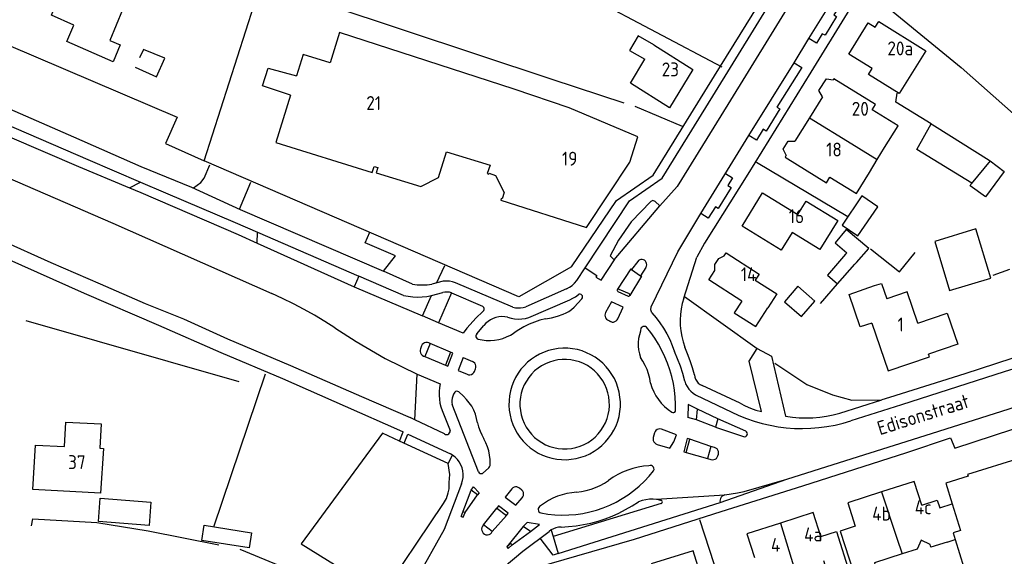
# Model space of a CAD drawing. Header units: metres. Extents: x 233829 to 239427, y 444283 to 448222.
# Tile 77 of 171: x 236494 to 236671, y 445044 to 445140. Entities that reach past the tile are written whole.
import ezdxf

# ---------------------------------------------------------------- set-up
doc = ezdxf.new("R2010")
doc.units = ezdxf.units.M
doc.header["$MEASUREMENT"] = 0
for name, color, linetype in [('BIJGEBOUW', 4, 'Continuous'), ('DAKRAND', 4, 'Continuous'), ('DAKRAND-BYG', 4, 'Continuous'), ('HEG', 253, 'Continuous'), ('HEK', 253, 'Continuous'), ('HOOFDGEBOUW', 4, 'Continuous'), ('HUISNUMMER', 253, 'Continuous'), ('KANTVERH', 253, 'Continuous'), ('MUUR', 253, 'Continuous'), ('OVLIJNOBJ', 253, 'Continuous'), ('RASTER', 253, 'Continuous'), ('STRAATNAAM', 253, 'Continuous'), ('TUSSENMUUR', 253, 'Continuous')]:
    doc.layers.add(name, color=color, linetype=linetype)
doc.styles.get("Standard").update_dxf_attribs({"font": 'iso.shx'})

msp = doc.modelspace()

# ---------------------------------------------------------------- linework, layer by layer
at = {"layer": 'BIJGEBOUW'}
msp.add_lwpolyline([(236668.65, 445093.63), (236665.96, 445102.46), (236658.56, 445100.2), (236661.25, 445091.38), (236668.65, 445093.63)], dxfattribs=at)
at = {"layer": 'DAKRAND'}
for p, q in [((236648.24, 445114.93), (236649.56, 445117.1)), ((236646.84, 445112.63), (236648.24, 445114.93)), ((236643.18, 445090.69), (236647.75, 445092.26)), ((236659.47, 445052.29), (236661.7, 445053.01)), ((236660.81, 445046.14), (236662.27, 445046.59))]:
    msp.add_line(p, q, dxfattribs=at)
for points in [[(236512.97, 445142.09), (236512.84, 445141.76), (236512.51, 445141.9), (236510.24, 445136.39)], [(236608.04, 445135.62), (236605.26, 445137.2), (236603.67, 445134.59), (236606.43, 445132.99)], [(236542.7, 445126.56), (236537.68, 445128.23), (236538.67, 445131.4), (236543.77, 445130)], [(236638.38, 445126.23), (236637.75, 445127.39), (236639.1, 445129.45), (236640.31, 445129.32)], [(236631.87, 445115.74), (236631.29, 445116.84), (236632.22, 445118.27), (236633.42, 445118.24)], [(236619, 445095), (236619.02, 445096.04), (236619.74, 445097.16), (236620.69, 445097.61)], [(236647.75, 445092.26), (236648.98, 445092.67), (236649.93, 445089.89)], [(236647.23, 445085.54), (236645.17, 445084.84), (236643.18, 445090.69)], [(236623.86, 445089.48), (236622.51, 445087.4), (236626.37, 445084.91), (236628.54, 445088.26)], [(236502.05, 445063.31), (236502.27, 445067.7), (236508.63, 445067.38), (236508.41, 445063)], [(236657.73, 445045.68), (236656.14, 445046.45), (236655.42, 445044.88), (236652.71, 445044)], [(236652.71, 445044), (236647.73, 445042.39), (236647.82, 445042.12), (236648.58, 445039.79), (236650.14, 445033.93), (236647, 445032.96), (236645.22, 445038.48), (236644.37, 445039.38), (236643.93, 445040.73)]]:
    msp.add_lwpolyline(points, dxfattribs=at)
at = {"layer": 'DAKRAND-BYG'}
for p, q in [((236657.93, 445121.4), (236658.53, 445121.03)), ((236640.65, 445099.99), (236642.74, 445098.18)), ((236642.74, 445098.18), (236642.54, 445097.93)), ((236641.09, 445092.56), (236644.21, 445096.11))]:
    msp.add_line(p, q, dxfattribs=at)
for points in [[(236665.14, 445110.58), (236665.22, 445110.71), (236655.36, 445116.75), (236657.93, 445121.4)], [(236658.53, 445121.03), (236668.35, 445114.84), (236668.53, 445114.7)], [(236668.53, 445114.7), (236671.05, 445112.83), (236667.7, 445108.24), (236664.94, 445110.24), (236665.14, 445110.58)], [(236645.47, 445108.4), (236641.89, 445103.15), (236644.74, 445101.2), (236648.33, 445106.45), (236645.47, 445108.4)], [(236644.21, 445096.11), (236644.49, 445096.43), (236646.71, 445098.96), (236642.62, 445102.38), (236640.65, 445099.99)], [(236642.54, 445097.93), (236639.31, 445094.12), (236641.09, 445092.56)], [(236633.92, 445092.16), (236631.52, 445089.36), (236634.63, 445086.7), (236637.02, 445089.5), (236633.92, 445092.16)], [(236517.27, 445049.09), (236508.16, 445049.8), (236508.49, 445054.03), (236517.59, 445053.33), (236517.27, 445049.09)], [(236527.16, 445049.14), (236535.67, 445047.81), (236535.24, 445045.1), (236526.74, 445046.44), (236527.16, 445049.14)]]:
    msp.add_lwpolyline(points, dxfattribs=at)
at = {"layer": 'HEG'}
for p, q in [((236588.87, 445148.27), (236620.26, 445131.62)), ((236589.7, 445129.39), (236602.66, 445125.13)), ((236604.64, 445124.58), (236613.14, 445120.96)), ((236638.01, 445089.05), (236641.09, 445092.56)), ((236533.45, 445074.97), (236495.16, 445085.93)), ((236616.29, 445050.16), (236627.8, 445014.5))]:
    msp.add_line(p, q, dxfattribs=at)
for points in [[(236645.79, 445145.93), (236663.32, 445131.53), (236680.58, 445116.22), (236710.43, 445091.41)], [(236629.79, 445078.29), (236635.59, 445074.49), (236640.21, 445072.64), (236643.63, 445071.64), (236649.07, 445071.69)]]:
    msp.add_lwpolyline(points, dxfattribs=at)
at = {"layer": 'HEK'}
for p, q in [((236492, 445135.51), (236522.33, 445122.55)), ((236626.52, 445114.47), (236642.93, 445104.68)), ((236613.54, 445090.33), (236626.62, 445080.98)), ((236533.6, 445044.86), (236545.06, 445040.1))]:
    msp.add_line(p, q, dxfattribs=at)
for points in [[(236527.2, 445114.73), (236542.15, 445161.54), (236565.28, 445154.46)], [(236522.33, 445122.55), (236520.23, 445117.83), (236527.2, 445114.73)], [(236593.24, 445095.67), (236583.77, 445090.26), (236527.2, 445114.73)], [(236496.14, 445049.05), (236496.35, 445050.29), (236507.87, 445049.66)]]:
    msp.add_lwpolyline(points, dxfattribs=at)
at = {"layer": 'HOOFDGEBOUW'}
for p, q in [((236638.38, 445126.23), (236636.04, 445122.46)), ((236636.04, 445122.46), (236633.42, 445118.24)), ((236630.16, 445090.77), (236628.54, 445088.26)), ((236657.61, 445079.45), (236657.44, 445079.95)), ((236508.41, 445063), (236509.08, 445062.96))]:
    msp.add_line(p, q, dxfattribs=at)
for points in [[(236503.72, 445139.14), (236499.69, 445140.93), (236502.17, 445146.92)], [(236510.24, 445136.39), (236512.07, 445135.58), (236510.79, 445132.51), (236502.49, 445136.19), (236503.72, 445139.14)], [(236656.94, 445134.54), (236652.17, 445126.86), (236646.66, 445130.28), (236647.32, 445131.33), (236643.12, 445133.93), (236646.61, 445139.54), (236647.88, 445138.75), (236648.51, 445139.77), (236656.94, 445134.54)], [(236542.7, 445126.56), (236540.06, 445118), (236557.42, 445112.63), (236557.77, 445113.73), (236558.4, 445113.52), (236558.1, 445112.57), (236566.17, 445110.08), (236569.35, 445111.73), (236570.78, 445116.34), (236578.59, 445113.94), (236578.1, 445112.42), (236578.37, 445112.34), (236578.41, 445112.48), (236579.55, 445112.1), (236581.13, 445109.03), (236580.76, 445107.89), (236580.62, 445107.93), (236580.53, 445107.66), (236595.94, 445102.72), (236603.72, 445114.49), (236605.19, 445119.06), (236592.81, 445124.27), (236582.93, 445127.61), (236551.49, 445137.79), (236549.82, 445132.36), (236544.96, 445133.86), (236543.77, 445130)], [(236608.04, 445135.62), (236615.09, 445131.15), (236610.87, 445124.23), (236603.83, 445128.7), (236606.43, 445132.99)], [(236649.56, 445117.1), (236651.99, 445121), (236647.32, 445123.9), (236647.9, 445124.84), (236640.42, 445129.49), (236640.31, 445129.32)], [(236631.87, 445115.74), (236631.64, 445115.38), (236639.09, 445110.76), (236639.73, 445111.8), (236644.49, 445108.84), (236646.84, 445112.63)], [(236641.15, 445103.99), (236637.93, 445098.74), (236632.9, 445101.83), (236630.94, 445098.64), (236623.92, 445102.95), (236627.61, 445108.95), (236633.97, 445105.04), (236635.47, 445107.47), (236641.15, 445103.99)], [(236620.69, 445097.61), (236621.05, 445098.18), (236626.99, 445094.34), (236626.3, 445093.27), (236630.16, 445090.77)], [(236623.86, 445089.48), (236617.91, 445093.32), (236619, 445095)], [(236655.54, 445085.49), (236653.61, 445091.14), (236649.93, 445089.89)], [(236655.54, 445085.49), (236660.82, 445087.29), (236662.71, 445081.75), (236657.44, 445079.95)], [(236647.23, 445085.54), (236650.17, 445076.91), (236657.61, 445079.45)], [(236509.08, 445062.96), (236508.56, 445054.95), (236496.34, 445055.56), (236496.87, 445063.57), (236502.05, 445063.31)], [(236674.47, 445060.16), (236674.11, 445061.27), (236664.47, 445058.3), (236664.57, 445057.98)], [(236656.25, 445052.79), (236654.89, 445057.04), (236648.99, 445055.15)], [(236664.57, 445057.98), (236660.55, 445056.74), (236661.7, 445053.01)], [(236648.99, 445055.15), (236642.92, 445053.21), (236644.28, 445048.96)], [(236656.25, 445052.79), (236659.02, 445053.68), (236659.47, 445052.29)], [(236638.07, 445047.11), (236636.7, 445051.42), (236630.8, 445049.55)], [(236630.8, 445049.55), (236624.77, 445047.63), (236626.13, 445043.36)], [(236644.28, 445048.96), (236641.58, 445048.09), (236643.93, 445040.73)], [(236638.07, 445047.11), (236640.89, 445048.01), (236643.24, 445040.61), (236639.65, 445039.47), (236638.61, 445042.73)], [(236662.27, 445046.59), (236664.58, 445039.06), (236669.89, 445040.69), (236669.92, 445040.59)], [(236660.81, 445046.14), (236657.88, 445045.2), (236657.73, 445045.68)], [(236618.05, 445035.13), (236615.1, 445044.57), (236607.56, 445042.21), (236609.94, 445034.6)]]:
    msp.add_lwpolyline(points, dxfattribs=at)
at = {"layer": 'KANTVERH'}
for p, q in [((236549.4, 445142.78), (236589.7, 445129.39)), ((236635.94, 445136.72), (236640.11, 445143.45)), ((236633.26, 445132.38), (236635.94, 445136.72)), ((236625.15, 445119.26), (236633.26, 445132.38)), ((236616.48, 445105.25), (236625.15, 445119.26)), ((236485.08, 445114.61), (236510.72, 445103.49)), ((236513.77, 445109.89), (236515.75, 445110.9)), ((236533.51, 445106.02), (236535.54, 445110.88)), ((236600.94, 445096.93), (236609.15, 445106.61)), ((236510.72, 445103.49), (236539.32, 445090.83)), ((236536.68, 445099.92), (236536.75, 445101.89)), ((236536.75, 445101.89), (236554.97, 445093.95)), ((236556.15, 445099.97), (236556.95, 445101.86)), ((236536.68, 445099.92), (236554.16, 445092.07)), ((236561.61, 445097.62), (236556.15, 445099.97)), ((236559.44, 445094.89), (236561.61, 445097.62)), ((236605.16, 445096.62), (236604.04, 445095.18)), ((236613.44, 445090.04), (236615.8, 445097.38)), ((236564.63, 445092.54), (236559.44, 445094.89)), ((236568.94, 445092.73), (236570.47, 445095.91)), ((236594.18, 445093.18), (236595.68, 445095.45)), ((236604.04, 445095.18), (236605.67, 445094.04)), ((236606.61, 445095.54), (236605.67, 445094.04)), ((236554.97, 445093.95), (236554.16, 445092.07)), ((236563.04, 445090.52), (236554.97, 445093.95)), ((236570.18, 445093.04), (236568.15, 445092.54)), ((236582.68, 445088.39), (236572.37, 445092.78)), ((236554.16, 445092.07), (236566.43, 445086.85)), ((236568.04, 445090.51), (236570.09, 445091.04)), ((236571.66, 445090.97), (236569.35, 445085.58)), ((236571.66, 445090.97), (236577.22, 445088.56)), ((236592.35, 445091.69), (236585, 445088.48)), ((236601.58, 445091.24), (236603.41, 445090.4)), ((236601.76, 445091.66), (236603.59, 445090.83)), ((236566.43, 445086.85), (236568.04, 445090.51)), ((236585.57, 445086.55), (236592.94, 445089.74)), ((236593.7, 445088.38), (236595.11, 445089.91)), ((236577.22, 445087.56), (236576.08, 445086.47)), ((236569.35, 445085.58), (236566.43, 445086.85)), ((236573.76, 445083.74), (236569.35, 445085.58)), ((236576.08, 445086.47), (236574.43, 445084.61)), ((236599.71, 445086.09), (236600.3, 445085.79)), ((236599.72, 445086.09), (236600.23, 445085.8)), ((236550.7, 445084.66), (236554.53, 445082.19)), ((236574.43, 445084.61), (236573.76, 445083.74)), ((236576.22, 445083.57), (236577.5, 445085.11)), ((236554.53, 445082.19), (236559.71, 445079.17)), ((236567.82, 445081.86), (236566.86, 445079.52)), ((236571.48, 445080.29), (236567.82, 445081.86)), ((236566.28, 445081.43), (236566.11, 445080.92)), ((236571.48, 445080.29), (236570.57, 445077.95)), ((236570.98, 445077.78), (236571.92, 445080.11)), ((236571.92, 445080.11), (236571.48, 445080.29)), ((236559.71, 445079.17), (236565.51, 445076.32)), ((236566.86, 445079.52), (236570.57, 445077.95)), ((236573.78, 445079.31), (236572.88, 445077.02)), ((236573.78, 445079.31), (236575.41, 445078.59)), ((236570.57, 445077.95), (236570.98, 445077.78)), ((236572.88, 445077.02), (236574.45, 445076.31)), ((236575.8, 445076.84), (236575.97, 445077.29)), ((236565.06, 445068.1), (236565.51, 445076.32)), ((236565.51, 445076.32), (236569.62, 445074.6)), ((236572.97, 445073.13), (236573.8, 445072.36)), ((236623.55, 445071.09), (236616.76, 445074.29)), ((236615.56, 445072.64), (236623.35, 445068.92)), ((236641.52, 445069.35), (236649.07, 445071.69)), ((236569.99, 445069.8), (236571.39, 445066.22)), ((236576.54, 445058.75), (236571.79, 445070.85)), ((236614.2, 445070.87), (236614.18, 445068.53)), ((236615.9, 445070.05), (236614.2, 445070.87)), ((236615.75, 445068.11), (236615.9, 445070.05)), ((236619.53, 445068.32), (236615.9, 445070.05)), ((236565.06, 445068.1), (236564.23, 445068.56)), ((236570.37, 445065.58), (236565.06, 445068.1)), ((236615.75, 445068.11), (236614.18, 445068.53)), ((236619.11, 445066.81), (236615.75, 445068.11)), ((236619.53, 445068.32), (236619.11, 445066.81)), ((236624.59, 445066.08), (236619.53, 445068.32)), ((236612.13, 445065.44), (236609.4, 445066.43)), ((236619.11, 445066.81), (236624.2, 445065.1)), ((236563.16, 445063.9), (236563.8, 445065.52)), ((236563.8, 445065.52), (236571.45, 445062.01)), ((236608.15, 445065.8), (236607.94, 445064.93)), ((236610.94, 445063.05), (236611.62, 445064.17)), ((236611.62, 445064.17), (236612.13, 445065.44)), ((236614.06, 445064.77), (236613.43, 445062.37)), ((236613.87, 445062.25), (236614.5, 445064.65)), ((236614.5, 445064.65), (236614.06, 445064.77)), ((236618.28, 445063.32), (236614.5, 445064.65)), ((236608.63, 445063.71), (236610.94, 445063.05)), ((236613.43, 445062.37), (236613.87, 445062.25)), ((236618.28, 445063.32), (236617.7, 445061.18)), ((236618.97, 445063.15), (236618.28, 445063.32)), ((236571.05, 445060.24), (236571.83, 445061.78)), ((236571.83, 445061.78), (236571.45, 445062.01)), ((236613.87, 445062.25), (236617.7, 445061.18)), ((236617.7, 445061.18), (236618.32, 445061.01)), ((236619.57, 445061.63), (236619.66, 445061.92)), ((236578.36, 445059.47), (236577.22, 445058.48)), ((236619.97, 445053.22), (236631.97, 445057.42)), ((236624.28, 445055.23), (236631.97, 445057.42)), ((236573.47, 445056.63), (236570.32, 445048.39)), ((236573.39, 445050.72), (236575.18, 445055.44)), ((236575.18, 445055.44), (236575.6, 445056.05)), ((236576.33, 445054.64), (236575.18, 445055.44)), ((236575.6, 445056.05), (236576.61, 445054.97)), ((236582.48, 445055.71), (236581.33, 445054.2)), ((236584.29, 445055.46), (236583.88, 445055.83)), ((236574.09, 445051.43), (236576.33, 445054.64)), ((236576.61, 445054.97), (236576.33, 445054.64)), ((236581.33, 445054.2), (236583.23, 445052.79)), ((236583.23, 445052.79), (236584.36, 445054.06)), ((236608.44, 445053.86), (236620.83, 445054.61)), ((236620.83, 445054.61), (236623.11, 445054.97)), ((236623.11, 445054.97), (236624.28, 445055.23)), ((236577.43, 445049.2), (236579.81, 445052.22)), ((236580.1, 445052.62), (236579.81, 445052.22)), ((236579.81, 445052.22), (236581.57, 445050.93)), ((236581.86, 445051.33), (236580.1, 445052.62)), ((236609.36, 445053.04), (236589.92, 445047.14)), ((236590.84, 445044.08), (236619.97, 445053.22)), ((236573.39, 445050.72), (236573.77, 445050.58)), ((236574.09, 445051.43), (236573.72, 445051.57)), ((236573.77, 445050.58), (236574.09, 445051.43)), ((236581.57, 445050.93), (236579, 445048.05)), ((236581.57, 445050.93), (236581.86, 445051.33)), ((236570.32, 445048.39), (236563.35, 445036.02)), ((236579, 445048.05), (236577.43, 445049.2)), ((236584.52, 445048.94), (236581.61, 445045.25)), ((236585.25, 445049.65), (236584.52, 445048.94)), ((236585.84, 445048.04), (236584.52, 445048.94)), ((236587.46, 445049.26), (236585.25, 445049.65)), ((236585.84, 445048.04), (236587.46, 445049.26)), ((236589.59, 445048.25), (236589.92, 445047.14)), ((236582.55, 445045.61), (236585.84, 445048.04)), ((236584.48, 445044.47), (236589.21, 445048.05)), ((236589.94, 445043.77), (236587.58, 445046.83)), ((236589.92, 445047.14), (236590.84, 445044.08)), ((236582.31, 445045.88), (236581.61, 445045.25)), ((236581.61, 445045.25), (236581.85, 445044.99)), ((236581.85, 445044.99), (236582.55, 445045.61)), ((236582.55, 445045.61), (236582.31, 445045.88)), ((236581.11, 445041.69), (236584.48, 445044.47)), ((236590.84, 445044.08), (236589.94, 445043.77))]:
    msp.add_line(p, q, dxfattribs=at)
for points in [[(236719.02, 445284.45), (236715.53, 445278.5), (236704.46, 445259.72), (236693.03, 445241.15), (236679.65, 445219.45), (236670.15, 445204.01), (236657.59, 445183.64), (236644.14, 445161.84), (236633.3, 445144.27), (236621.36, 445124.87), (236612.27, 445110.1), (236609.15, 445106.61)], [(236595.68, 445095.45), (236603.7, 445107.53), (236609.55, 445111.61), (236618.64, 445126.38), (236630.57, 445145.78), (236641.49, 445163.35), (236654.86, 445185.1), (236667.33, 445205.27), (236690.26, 445242.53), (236701.86, 445261.3), (236706.24, 445268.68), (236710.39, 445276.85), (236707.25, 445280.66), (236703.29, 445283.33)], [(236593.24, 445095.67), (236601.36, 445107.61), (236607.9, 445112.12), (236618.93, 445130.02), (236629.26, 445146.68), (236657.67, 445192.76), (236657.96, 445192.58), (236675.96, 445221.83), (236689.1, 445243.23), (236700.7, 445262.01), (236705.06, 445269.39)], [(236721.94, 445266.04), (236711.71, 445249.43), (236704.15, 445237.3), (236683.29, 445203.42), (236676.04, 445191.7), (236674.61, 445192.66), (236669.76, 445184.86), (236662.01, 445172.38), (236642.81, 445141.3), (236636.27, 445130.68), (236624.94, 445112.33), (236617.16, 445099.88), (236615.8, 445097.38)], [(236398.78, 445166.1), (236409.85, 445161.05), (236422.5, 445155.55), (236437.79, 445148.84), (236453.86, 445141.69), (236467.25, 445135.39), (236479.81, 445129.68), (236491.22, 445124.48), (236503.67, 445119.03), (236515.78, 445113.72), (236524.91, 445109.97), (236533.64, 445105.97), (236559.44, 445094.89)], [(236397.81, 445163.75), (236408.3, 445158.82), (236423.19, 445152.37), (236438.92, 445145.41), (236455.83, 445137.71), (236473.55, 445129.6), (236491.16, 445121.5), (236506.24, 445114.94), (236515.75, 445110.9)], [(236403.63, 445158.94), (236414.9, 445154.03), (236425.71, 445149.23), (236439.06, 445143.13), (236448.83, 445138.67), (236458.41, 445134.27), (236470.96, 445128.52), (236481.97, 445123.52), (236492.14, 445119.01), (236504.55, 445113.71), (236513.77, 445109.89)], [(236640.11, 445143.45), (236641.48, 445142.6), (236640.43, 445140.97), (236640.93, 445140.69), (236638.85, 445137.3), (236638.33, 445137.58), (236637.3, 445135.88), (236635.94, 445136.72)], [(236394.45, 445139.06), (236397.41, 445137.79), (236414.52, 445130.34), (236430.75, 445123.48), (236446.82, 445116.37), (236464.19, 445108.87), (236480.22, 445101.96), (236491.48, 445097.2), (236505.57, 445090.9), (236518.97, 445085.14), (236530.18, 445080.24), (236541.29, 445075.53), (236552.51, 445070.58), (236562.28, 445066.28), (236562.97, 445065.98)], [(236633.26, 445132.38), (236634.64, 445131.52), (236630.16, 445124.39), (236630.71, 445124.05), (236628.27, 445120.08), (236627.72, 445120.4), (236626.51, 445118.42), (236625.15, 445119.26)], [(236838.6, 445131.73), (236827.24, 445128.06), (236787.79, 445115.7), (236768.76, 445109.75), (236747.02, 445102.8), (236709.12, 445091.01), (236683.66, 445082.84), (236663.97, 445076.39), (236650.44, 445072.11), (236649.07, 445071.69)], [(236429.24, 445127.05), (236434.03, 445125.01), (236445.54, 445120), (236456.16, 445115.45), (236465.29, 445111.49), (236473.68, 445107.79), (236483.15, 445103.69), (236490.55, 445100.49), (236499.58, 445096.43), (236508.46, 445092.58), (236516.59, 445089.08), (236523.44, 445086.27), (236531.38, 445082.72), (236542.69, 445077.87), (236555.49, 445072.31), (236564.23, 445068.56)], [(236525.23, 445109.84), (236526.55, 445110.81), (236527.15, 445111.6), (236528.2, 445113.98)], [(236620.92, 445112.43), (236622.21, 445111.64), (236621.36, 445110.27), (236621.96, 445109.92), (236619.62, 445106.14), (236619.13, 445106.45), (236617.82, 445104.39), (236616.48, 445105.25)], [(236515.75, 445110.9), (236520.23, 445108.99), (236532.74, 445103.63), (236536.75, 445101.89)], [(236513.77, 445109.89), (236515.81, 445109.05), (236533.28, 445101.45), (236536.68, 445099.92)], [(236609.15, 445106.61), (236608.27, 445107.41), (236607.86, 445107.57), (236607.51, 445107.43), (236603.97, 445103.75), (236601.69, 445100.47), (236600.2, 445097.6), (236600.94, 445096.93)], [(236607.69, 445087.38), (236607.51, 445087.9), (236607.58, 445088.47), (236612.36, 445098.37), (236616.48, 445105.25)], [(236595.68, 445095.45), (236597.79, 445094.07), (236597.64, 445093.77), (236598.56, 445093.22), (236600.98, 445096.89), (236600.94, 445096.93)], [(236606.39, 445096.82), (236606.18, 445096.92), (236605.96, 445096.97), (236605.73, 445096.96), (236605.52, 445096.9), (236605.32, 445096.78), (236605.16, 445096.62)], [(236606.61, 445095.54), (236606.71, 445095.75), (236606.76, 445095.99), (236606.74, 445096.22), (236606.68, 445096.45), (236606.55, 445096.66), (236606.39, 445096.82)], [(236604.04, 445095.18), (236603.93, 445095.28), (236601.54, 445091.61)], [(236564.63, 445092.54), (236565.51, 445092.43), (236566.39, 445092.39), (236567.28, 445092.43), (236568.15, 445092.54)], [(236572.37, 445092.78), (236571.84, 445092.95), (236571.29, 445093.05), (236570.74, 445093.08), (236570.18, 445093.04)], [(236592.35, 445091.69), (236592.87, 445091.96), (236593.36, 445092.31), (236593.8, 445092.71), (236594.18, 445093.17)], [(236605.67, 445094.04), (236605.8, 445093.95), (236603.72, 445090.52)], [(236550.7, 445084.66), (236548.88, 445085.82), (236547.02, 445086.93), (236545.14, 445087.99), (236543.23, 445088.99), (236541.28, 445089.94), (236539.32, 445090.83)], [(236571.66, 445090.97), (236571.28, 445091.07), (236570.88, 445091.12), (236570.48, 445091.11), (236570.09, 445091.04)], [(236595.11, 445089.91), (236595.21, 445090.06), (236595.24, 445090.24), (236595.21, 445090.43), (236595.11, 445090.58), (236594.96, 445090.69), (236594.78, 445090.74), (236594.59, 445090.71), (236594.43, 445090.62)], [(236601.54, 445091.61), (236601.48, 445091.53), (236601.46, 445091.41), (236601.5, 445091.31), (236601.58, 445091.24)], [(236601.76, 445091.66), (236601.65, 445091.66), (236601.54, 445091.61)], [(236603.72, 445090.52), (236603.74, 445090.64), (236603.69, 445090.76), (236603.59, 445090.83)], [(236563.04, 445090.52), (236563.86, 445090.36), (236564.7, 445090.26), (236565.54, 445090.22), (236566.38, 445090.25), (236567.21, 445090.34), (236568.04, 445090.51)], [(236592.94, 445089.74), (236593.47, 445089.99), (236593.96, 445090.28), (236594.43, 445090.62)], [(236601.58, 445086.31), (236602.53, 445088.39), (236600.43, 445089.38), (236599.36, 445087.42)], [(236603.41, 445090.4), (236603.53, 445090.38), (236603.65, 445090.42), (236603.72, 445090.52)], [(236613.44, 445090.04), (236613.17, 445089.08), (236612.96, 445088.1), (236612.84, 445087.1), (236612.78, 445086.11), (236612.8, 445085.11), (236612.89, 445084.11), (236613.06, 445083.12), (236613.3, 445082.15), (236613.61, 445081.2)], [(236577.22, 445087.56), (236577.37, 445087.66), (236577.48, 445087.8), (236577.54, 445087.97), (236577.54, 445088.15), (236577.48, 445088.32), (236577.37, 445088.46), (236577.22, 445088.56)], [(236582.68, 445088.39), (236583.14, 445088.29), (236583.61, 445088.25), (236584.08, 445088.27), (236584.55, 445088.34), (236585, 445088.48)], [(236591.73, 445087.11), (236592.27, 445087.35), (236592.78, 445087.64), (236593.26, 445087.98), (236593.7, 445088.38)], [(236599.36, 445087.42), (236599.28, 445087.19), (236599.25, 445086.94), (236599.28, 445086.69), (236599.38, 445086.46), (236599.52, 445086.26), (236599.71, 445086.09)], [(236607.69, 445087.38), (236608.45, 445086.49), (236609.15, 445085.57), (236609.8, 445084.6), (236610.39, 445083.59), (236610.91, 445082.55), (236611.37, 445081.48), (236611.77, 445080.38)], [(236581.74, 445086.57), (236581.23, 445086.66), (236580.7, 445086.69), (236580.17, 445086.64), (236579.66, 445086.54), (236579.16, 445086.36), (236578.69, 445086.13), (236578.25, 445085.84), (236577.85, 445085.5), (236577.5, 445085.11)], [(236581.74, 445086.57), (236582.36, 445086.39), (236583, 445086.28), (236583.65, 445086.24), (236584.3, 445086.27), (236584.94, 445086.37), (236585.56, 445086.55)], [(236588.56, 445086.28), (236587.55, 445086.03), (236586.56, 445085.71), (236585.6, 445085.32), (236584.66, 445084.86), (236583.76, 445084.34), (236582.9, 445083.75)], [(236588.56, 445086.28), (236589.64, 445086.48), (236590.7, 445086.76), (236591.73, 445087.11)], [(236600.3, 445085.79), (236600.55, 445085.72), (236600.8, 445085.72), (236601.05, 445085.79), (236601.27, 445085.91), (236601.45, 445086.09), (236601.58, 445086.31)], [(236576.44, 445082.64), (236577.18, 445082.49), (236577.92, 445082.4), (236578.67, 445082.39), (236579.42, 445082.45), (236580.16, 445082.58), (236580.88, 445082.77), (236581.58, 445083.04), (236582.26, 445083.36), (236582.9, 445083.75)], [(236605.64, 445084.07), (236605.45, 445083.41), (236605.32, 445082.74), (236605.26, 445082.06), (236605.26, 445081.37), (236605.32, 445080.69), (236605.44, 445080.01), (236605.63, 445079.35)], [(236606.74, 445084.81), (236606.55, 445084.9), (236606.34, 445084.93), (236606.13, 445084.9), (236605.94, 445084.81), (236605.79, 445084.67), (236605.68, 445084.49), (236605.63, 445084.28), (236605.64, 445084.07)], [(236611.95, 445069.67), (236611.96, 445070.93), (236611.89, 445072.19), (236611.76, 445073.44), (236611.56, 445074.68), (236611.28, 445075.91), (236610.94, 445077.12), (236610.53, 445078.31), (236610.05, 445079.48), (236609.51, 445080.62), (236608.91, 445081.72), (236608.24, 445082.79), (236607.52, 445083.82), (236606.74, 445084.81)], [(236567.82, 445081.86), (236567.59, 445081.98), (236567.33, 445082.04), (236567.07, 445082.03), (236566.82, 445081.97), (236566.6, 445081.83), (236566.41, 445081.65), (236566.27, 445081.42)], [(236576.22, 445083.57), (236576.1, 445083.42), (236576.04, 445083.23), (236576.05, 445083.04), (236576.13, 445082.86), (236576.27, 445082.72), (236576.44, 445082.64)], [(236690.77, 445082.87), (236671.07, 445076.77), (236652.57, 445070.81), (236643.48, 445067.93)], [(236566.11, 445080.92), (236566.04, 445080.67), (236566.04, 445080.41), (236566.1, 445080.16), (236566.23, 445079.93), (236566.4, 445079.74), (236566.62, 445079.6), (236566.86, 445079.52)], [(236601.95, 445069.6), (236602.03, 445070.47), (236602.03, 445071.34), (236601.96, 445072.21), (236601.82, 445073.07), (236601.6, 445073.92), (236601.31, 445074.74), (236600.95, 445075.53), (236600.52, 445076.29), (236600.02, 445077.01), (236599.47, 445077.68), (236598.86, 445078.31), (236598.2, 445078.87), (236597.49, 445079.38), (236596.74, 445079.83), (236595.95, 445080.2), (236595.13, 445080.51), (236594.29, 445080.75), (236593.44, 445080.91), (236592.57, 445080.99), (236591.7, 445081), (236590.83, 445080.94), (236589.97, 445080.8), (236589.12, 445080.58), (236588.3, 445080.3), (236587.5, 445079.94), (236586.74, 445079.51), (236586.02, 445079.02), (236585.34, 445078.47), (236584.72, 445077.86), (236584.15, 445077.21), (236583.63, 445076.5), (236583.19, 445075.75), (236582.8, 445074.97), (236582.49, 445074.15), (236582.25, 445073.31), (236582.09, 445072.46)], [(236613.6, 445075.07), (236613.24, 445076.43), (236612.82, 445077.78), (236612.33, 445079.09), (236611.77, 445080.39)], [(236615.34, 445076.22), (236614.99, 445077.49), (236614.58, 445078.75), (236614.12, 445079.98), (236613.61, 445081.2)], [(236627.39, 445069.62), (236625.22, 445078.65), (236626.62, 445080.98), (236629.2, 445079.58), (236631.74, 445068.78)], [(236575.97, 445077.29), (236576.04, 445077.54), (236576.04, 445077.81), (236575.97, 445078.06), (236575.83, 445078.29), (236575.64, 445078.47), (236575.41, 445078.59)], [(236599.99, 445069.88), (236600.05, 445070.66), (236600.04, 445071.45), (236599.95, 445072.23), (236599.79, 445073), (236599.55, 445073.74), (236599.24, 445074.47), (236598.87, 445075.15), (236598.42, 445075.8), (236597.92, 445076.4), (236597.36, 445076.95), (236596.75, 445077.44), (236596.1, 445077.88), (236595.4, 445078.24), (236594.67, 445078.53), (236593.92, 445078.76), (236593.15, 445078.91), (236592.37, 445078.98), (236591.59, 445078.98), (236590.81, 445078.9), (236590.04, 445078.75), (236589.29, 445078.52), (236588.56, 445078.22), (236587.87, 445077.85), (236587.22, 445077.41), (236586.61, 445076.91), (236586.06, 445076.36), (236585.56, 445075.76), (236585.12, 445075.1), (236584.75, 445074.41), (236584.44, 445073.69), (236584.21, 445072.94), (236584.05, 445072.17)], [(236607.46, 445074.73), (236607.31, 445075.56), (236607.1, 445076.37), (236606.82, 445077.15), (236606.48, 445077.92), (236606.08, 445078.65), (236605.63, 445079.35)], [(236574.45, 445076.31), (236574.71, 445076.24), (236574.97, 445076.24), (236575.23, 445076.3), (236575.47, 445076.43), (236575.66, 445076.62), (236575.8, 445076.84)], [(236607.46, 445074.74), (236607.7, 445073.94), (236608.02, 445073.18), (236608.41, 445072.45), (236608.87, 445071.76), (236609.39, 445071.11), (236609.98, 445070.52), (236610.61, 445069.99), (236611.3, 445069.53)], [(236613.6, 445075.07), (236613.77, 445074.57), (236614.02, 445074.09), (236614.32, 445073.65), (236614.69, 445073.26), (236615.1, 445072.92), (236615.56, 445072.64)], [(236615.34, 445076.22), (236615.42, 445075.8), (236615.56, 445075.41), (236615.78, 445075.05), (236616.05, 445074.74), (236616.38, 445074.48), (236616.76, 445074.29)], [(236569.62, 445074.6), (236569.49, 445073.91), (236569.43, 445073.22), (236569.42, 445072.52), (236569.48, 445071.82), (236569.59, 445071.14), (236569.76, 445070.46), (236569.99, 445069.8)], [(236572.24, 445073.07), (236572.03, 445072.74), (236571.87, 445072.38), (236571.76, 445072.01), (236571.71, 445071.62), (236571.72, 445071.23), (236571.79, 445070.85)], [(236572.97, 445073.13), (236572.79, 445073.23), (236572.59, 445073.25), (236572.4, 445073.19), (236572.24, 445073.07)], [(236576.33, 445067.61), (236576.18, 445068.38), (236575.96, 445069.13), (236575.66, 445069.86), (236575.3, 445070.55), (236574.86, 445071.2), (236574.36, 445071.8), (236573.8, 445072.35)], [(236582.09, 445072.46), (236582, 445071.58), (236581.98, 445070.71), (236582.04, 445069.83), (236582.18, 445068.96), (236582.4, 445068.11), (236582.68, 445067.28), (236583.04, 445066.48), (236583.47, 445065.71), (236583.96, 445064.99), (236584.52, 445064.31), (236585.13, 445063.68), (236585.8, 445063.1), (236586.51, 445062.59), (236587.26, 445062.14), (236588.05, 445061.76), (236588.87, 445061.45), (236589.72, 445061.21), (236590.58, 445061.05), (236591.45, 445060.96), (236592.33, 445060.95), (236593.21, 445061.02), (236594.08, 445061.16), (236594.92, 445061.38), (236595.75, 445061.67), (236596.55, 445062.03), (236597.32, 445062.47), (236598.04, 445062.96), (236598.72, 445063.52), (236599.35, 445064.14), (236599.92, 445064.8), (236600.42, 445065.52), (236600.87, 445066.28), (236601.25, 445067.07), (236601.55, 445067.89), (236601.79, 445068.74), (236601.95, 445069.6)], [(236584.05, 445072.17), (236583.97, 445071.38), (236583.96, 445070.59), (236584.04, 445069.79), (236584.19, 445069.01), (236584.42, 445068.25), (236584.72, 445067.52), (236585.1, 445066.81), (236585.54, 445066.15), (236586.04, 445065.53), (236586.6, 445064.97), (236587.22, 445064.47), (236587.88, 445064.03), (236588.58, 445063.65), (236589.32, 445063.35), (236590.08, 445063.12), (236590.86, 445062.97), (236591.65, 445062.9), (236592.45, 445062.9), (236593.24, 445062.98), (236594.02, 445063.14), (236594.78, 445063.38), (236595.51, 445063.69), (236596.21, 445064.07), (236596.87, 445064.52), (236597.48, 445065.03), (236598.03, 445065.6), (236598.53, 445066.22), (236598.96, 445066.89), (236599.33, 445067.6), (236599.63, 445068.34), (236599.85, 445069.1), (236599.99, 445069.88)], [(236631.97, 445057.42), (236641.41, 445060.42), (236656.83, 445065.29), (236678.21, 445072.08)], [(236611.3, 445069.53), (236611.47, 445069.45), (236611.66, 445069.45), (236611.83, 445069.53), (236611.95, 445069.67)], [(236623.55, 445071.09), (236624.46, 445070.62), (236625.41, 445070.21), (236626.39, 445069.88), (236627.39, 445069.62)], [(236653.54, 445062.27), (236661.43, 445064.88), (236662.19, 445063.04), (236683.24, 445069.91)], [(236623.35, 445068.92), (236624.72, 445068.37), (236626.11, 445067.89), (236627.52, 445067.48), (236628.95, 445067.15), (236630.4, 445066.89), (236631.86, 445066.7), (236633.33, 445066.59), (236634.8, 445066.56), (236636.27, 445066.6), (236637.73, 445066.72), (236639.19, 445066.91), (236640.64, 445067.18), (236642.07, 445067.52), (236643.48, 445067.93)], [(236631.74, 445068.78), (236632.96, 445068.6), (236634.19, 445068.49), (236635.43, 445068.46), (236636.67, 445068.49), (236637.9, 445068.6), (236639.12, 445068.78), (236640.33, 445069.03), (236641.52, 445069.35)], [(236571.05, 445060.24), (236562.32, 445064.29), (236562.97, 445065.98)], [(236570.37, 445065.58), (236570.56, 445065.48), (236570.78, 445065.46), (236570.99, 445065.5), (236571.18, 445065.62), (236571.32, 445065.79), (236571.39, 445065.99), (236571.39, 445066.21)], [(236576.33, 445067.61), (236576.54, 445066.85), (236576.8, 445066.11), (236577.12, 445065.4), (236577.48, 445064.7)], [(236609.4, 445066.43), (236609.15, 445066.48), (236608.89, 445066.46), (236608.65, 445066.37), (236608.43, 445066.22), (236608.26, 445066.03), (236608.15, 445065.8)], [(236624.2, 445065.1), (236624.4, 445065.08), (236624.58, 445065.13), (236624.74, 445065.24), (236624.84, 445065.41), (236624.88, 445065.6), (236624.84, 445065.79), (236624.74, 445065.96), (236624.59, 445066.08)], [(236562.32, 445064.29), (236559.22, 445065.73), (236544.63, 445045.83), (236554.08, 445039.93), (236551.92, 445036.47)], [(236578.64, 445060.18), (236578.61, 445060.97), (236578.52, 445061.75), (236578.36, 445062.52), (236578.13, 445063.27), (236577.84, 445064), (236577.48, 445064.7)], [(236607.94, 445064.93), (236607.91, 445064.68), (236607.95, 445064.43), (236608.05, 445064.19), (236608.2, 445063.99), (236608.4, 445063.82), (236608.63, 445063.71)], [(236619.66, 445061.92), (236619.7, 445062.17), (236619.67, 445062.43), (236619.57, 445062.67), (236619.41, 445062.88), (236619.21, 445063.04), (236618.97, 445063.15)], [(236573.47, 445056.63), (236573.65, 445057.19), (236573.74, 445057.77), (236573.76, 445058.35), (236573.7, 445058.93), (236573.56, 445059.5), (236573.35, 445060.04), (236573.06, 445060.55), (236572.71, 445061.01), (236572.3, 445061.43), (236571.83, 445061.78)], [(236579.72, 445036.92), (236581.53, 445039.98), (236604.6, 445046.67), (236620.17, 445051.64), (236634.84, 445056.26), (236653.54, 445062.27)], [(236618.32, 445061.01), (236618.57, 445060.95), (236618.83, 445060.96), (236619.08, 445061.04), (236619.3, 445061.19), (236619.46, 445061.39), (236619.57, 445061.63)], [(236557.95, 445032.71), (236558.26, 445035.34), (236570.24, 445053.09), (236570.74, 445053.98), (236571.04, 445054.97), (236571.24, 445055.72), (236571.24, 445056.86), (236571.35, 445058.3), (236571.05, 445060.24)], [(236578.36, 445059.47), (236578.5, 445059.69), (236578.6, 445059.93), (236578.64, 445060.18)], [(236587.71, 445051.36), (236588.96, 445051.16), (236590.23, 445051.03), (236591.49, 445050.98), (236592.76, 445051.01), (236594.02, 445051.11), (236595.28, 445051.29), (236596.52, 445051.55), (236597.74, 445051.88), (236598.94, 445052.29), (236600.11, 445052.77), (236601.25, 445053.32), (236602.36, 445053.94), (236603.42, 445054.63), (236604.44, 445055.38), (236605.41, 445056.19), (236606.34, 445057.06), (236607.2, 445057.99), (236608.01, 445058.96)], [(236607.17, 445059.87), (236606.2, 445059.77), (236605.23, 445059.61), (236604.28, 445059.37), (236603.35, 445059.07), (236602.44, 445058.71), (236601.56, 445058.28), (236600.71, 445057.78), (236599.9, 445057.23)], [(236608.01, 445058.96), (236608.08, 445059.18), (236608.07, 445059.41), (236607.98, 445059.62), (236607.82, 445059.78), (236607.62, 445059.89), (236607.39, 445059.92), (236607.17, 445059.87)], [(236576.54, 445058.75), (236576.66, 445058.59), (236576.83, 445058.49), (236577.02, 445058.45), (236577.22, 445058.48)], [(236594.16, 445055.08), (236595.04, 445055.2), (236595.9, 445055.38), (236596.76, 445055.63), (236597.58, 445055.94), (236598.39, 445056.31), (236599.16, 445056.74), (236599.9, 445057.23)], [(236583.88, 445055.83), (236583.66, 445055.97), (236583.42, 445056.06), (236583.15, 445056.07), (236582.9, 445056.02), (236582.67, 445055.89), (236582.48, 445055.71)], [(236584.36, 445054.06), (236584.51, 445054.27), (236584.61, 445054.52), (236584.63, 445054.78), (236584.58, 445055.03), (236584.46, 445055.27), (236584.29, 445055.46)], [(236594.16, 445055.08), (236593.28, 445055), (236592.41, 445054.85), (236591.55, 445054.64), (236590.72, 445054.36), (236589.9, 445054.02), (236589.12, 445053.61), (236588.37, 445053.14), (236587.65, 445052.62)], [(236609.29, 445053.62), (236608.62, 445053.76), (236607.94, 445053.82), (236607.26, 445053.82), (236606.58, 445053.74), (236605.92, 445053.59), (236605.27, 445053.37)], [(236609.36, 445053.04), (236609.49, 445053.1), (236609.57, 445053.22), (236609.58, 445053.36), (236609.53, 445053.49), (236609.43, 445053.59), (236609.29, 445053.62)], [(236620.83, 445054.61), (236620.58, 445054.53), (236620.36, 445054.4), (236620.17, 445054.21), (236620.04, 445053.99), (236619.95, 445053.74), (236619.93, 445053.48), (236619.97, 445053.22)], [(236587.65, 445052.62), (236587.48, 445052.51), (236587.35, 445052.36), (236587.26, 445052.17), (236587.24, 445051.97), (236587.28, 445051.77), (236587.38, 445051.59), (236587.53, 445051.45), (236587.71, 445051.36)], [(236591.37, 445048.82), (236592.71, 445048.9), (236594.05, 445049.04), (236595.39, 445049.26), (236596.7, 445049.54), (236598.01, 445049.9), (236599.29, 445050.31), (236600.54, 445050.8), (236601.77, 445051.35), (236602.98, 445051.96), (236604.14, 445052.64), (236605.27, 445053.37)], [(236577.42, 445049.2), (236577.24, 445048.99), (236577.12, 445048.74), (236577.07, 445048.47), (236577.1, 445048.19), (236577.21, 445047.94), (236577.38, 445047.72), (236577.6, 445047.55), (236577.86, 445047.46), (236578.14, 445047.44), (236578.41, 445047.49), (236578.65, 445047.62), (236578.86, 445047.81), (236579, 445048.05)], [(236591.37, 445048.82), (236590.9, 445048.78), (236590.45, 445048.69), (236590.01, 445048.53), (236589.59, 445048.32), (236589.21, 445048.05)]]:
    msp.add_lwpolyline(points, dxfattribs=at)
at = {"layer": 'MUUR'}
msp.add_line((236669.08, 445094.17), (236672.06, 445095.25), dxfattribs=at)
msp.add_lwpolyline([(236514.74, 445131.56), (236518.61, 445129.81), (236520.11, 445133.18), (236516.29, 445134.74), (236515.54, 445133.25)], dxfattribs=at)
at = {"layer": 'OVLIJNOBJ'}
msp.add_line((236528.9, 445048.87), (236538.21, 445076.39), dxfattribs=at)
at = {"layer": 'RASTER'}
for points in [[(236657.93, 445121.4), (236651.59, 445125.28), (236651.79, 445126.91)], [(236647.04, 445098.91), (236652.24, 445094.77), (236655.03, 445098.24)], [(236507.87, 445049.66), (236517.1, 445048.14), (236529.82, 445045.62)]]:
    msp.add_lwpolyline(points, dxfattribs=at)
at = {"layer": 'TUSSENMUUR'}
for p, q in [((236636.04, 445122.46), (236643.64, 445117.77)), ((236643.64, 445117.77), (236648.24, 445114.93)), ((236668.53, 445114.7), (236665.14, 445110.58)), ((236648.99, 445055.15), (236651.77, 445046.83)), ((236630.8, 445049.55), (236633.43, 445041.08)), ((236651.77, 445046.83), (236652.71, 445044))]:
    msp.add_line(p, q, dxfattribs=at)
msp.add_lwpolyline([(236661.7, 445053.01), (236663.19, 445048.18), (236661.9, 445047.79), (236662.27, 445046.59)], dxfattribs=at)

# ---------------------------------------------------------------- texts
at = {"layer": 'HUISNUMMER'}
for s, p in [('20a', (236650.05, 445133.7)), ('23', (236609.46, 445129.92)), ('21', (236556.33, 445123.87)), ('20', (236643.64, 445122.83)), ('18', (236639.04, 445115.5)), ('19', (236591.53, 445113.86)), ('16', (236632.32, 445103.51)), ('14', (236623.7, 445093.06)), ('1', (236651.89, 445084.03)), ('37', (236502.71, 445059.26)), ('4c', (236654.97, 445051.13)), ('4b', (236647.32, 445050)), ('4a', (236635.08, 445046.25)), ('4', (236629.11, 445044.37))]:
    msp.add_text(s, height=2.5, dxfattribs=at).set_placement(p)
at = {"layer": 'STRAATNAAM'}
msp.add_text('Edisonstraat', height=2.5, rotation=17.4019, dxfattribs=at).set_placement((236648.71, 445065.33))

doc.saveas('drawing.dxf')
